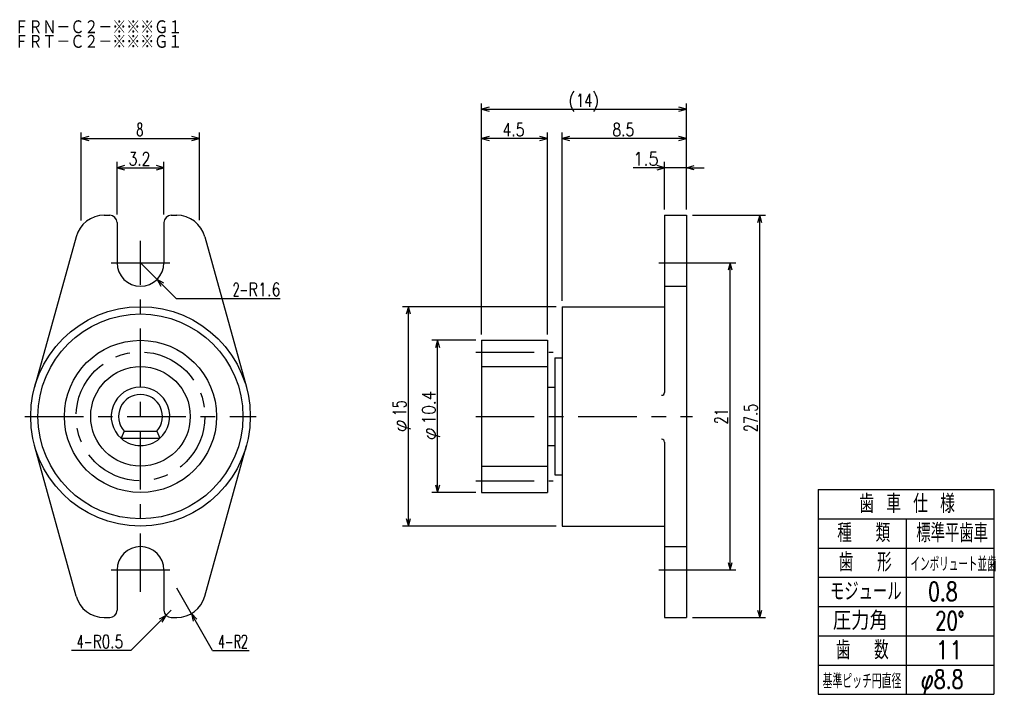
# Model space of a CAD drawing. Extents: x -29.5 to 37.7, y -24 to 22.1.
import ezdxf

# ---------------------------------------------------------------- set-up
doc = ezdxf.new("R2010")
doc.units = 0
doc.linetypes.add('CENTER', pattern=[7, 4, -1, 1, -1])
doc.linetypes.add('HIDDEN', pattern=[5, 4, -1])
doc.layers.get('0').update_dxf_attribs({"linetype": 'CONTINUOUS'})
for name, color, linetype in [('FIG_1', 5, 'CONTINUOUS'), ('FIG_2', 7, 'CONTINUOUS'), ('FIG_3', 5, 'CENTER'), ('FIG_4', 5, 'HIDDEN'), ('SMP_1', 5, 'CONTINUOUS')]:
    doc.layers.add(name, color=color, linetype=linetype)
doc.styles.add('KANJI', font='TXT', dxfattribs={"bigfont": 'BIGFONT'})

# ---------------------------------------------------------------- blocks, each defined once
blk = doc.blocks.new('$$$ARW_ARROW')
for p, q in [((0.428571, 0.119048), (0, 0)), ((0, 0), (0.428571, -0.119048))]:
    blk.add_line(p, q)
blk = doc.blocks.new('$$$ARW_SHAFT')
for p, q in [((0, 0), (0.428571, 0.119048)), ((0.428571, -0.119048), (0, 0)), ((0, 0), (1, 0))]:
    blk.add_line(p, q)

msp = doc.modelspace()

# ---------------------------------------------------------------- linework, layer by layer
at = {"layer": 'FIG_1'}
for p, q in [((2, 0.6), (2, 16.4)), ((16, 9.15), (16, 16.4)), ((2, 16), (16, 16)), ((-25.346108, 8.384055), (-25.346108, 14.4)), ((-17.265867, 8.407076), (-17.265867, 14.4)), ((6.5, 0.6), (6.5, 14.4)), ((7.5, 2.9), (7.5, 14.4)), ((-25.346108, 14), (-17.265867, 14)), ((6.5, 14), (2, 14)), ((16, 14), (7.5, 14)), ((-22.896825, 8.8), (-22.896825, 12.4)), ((-19.696825, 8.8), (-19.696825, 12.4)), ((14.5, 9.15), (14.5, 12.4)), ((-22.896825, 12), (-19.696825, 12)), ((16, 12), (12.357494, 12)), ((16.4, 8.75), (21.4, 8.75)), ((21, -18.75), (21, 8.75)), ((-18.862864, 3.06604), (-21.296825, 5.5)), ((16.4, 5.5), (19.377494, 5.5)), ((18.977494, -15.5), (18.977494, 5.5)), ((-18.862864, 3.06604), (-11.76, 3.06604)), ((7.1, 2.5), (-3.4, 2.5)), ((-3, -12.5), (-3, 2.5)), ((1.6, 0.2), (-1.4, 0.2)), ((-1, -10.2), (-1, 0.2)), ((2, -1.6), (6.5, -1.6)), ((2, -8.4), (6.5, -8.4)), ((25, -10), (37, -10)), ((25, -10), (25, -24)), ((37, -10), (37, -24)), ((1.6, -10.2), (-1.4, -10.2)), ((25, -12), (37, -12)), ((31, -12), (31, -24)), ((7.1, -12.5), (-3.4, -12.5)), ((25, -14), (37, -14)), ((16.4, -15.5), (19.377494, -15.5)), ((25, -16), (37, -16)), ((-16.367686, -21), (-18.821425, -16.75)), ((25, -18), (37, -18)), ((-21.946825, -21), (-19.196825, -18.25)), ((16.4, -18.75), (21.4, -18.75)), ((25, -20), (37, -20)), ((-21.946825, -21), (-26, -21)), ((-16.367686, -21), (-13.867686, -21)), ((25, -22), (37, -22)), ((25, -24), (37, -24))]:
    msp.add_line(p, q, dxfattribs=at)
msp.add_circle((-21.296825, -5), 3.4, dxfattribs=at)
at = {"layer": 'FIG_2'}
for p, q in [((-23.772225, 8.75), (-23.396825, 8.75)), ((-19.196825, 8.75), (-18.821425, 8.75)), ((14.5, 8.75), (14.5, -3.356801)), ((14.5, 8.75), (16, 8.75)), ((16, 8.75), (16, -18.75)), ((-22.896825, 8.25), (-22.896825, 5.5)), ((-19.696825, 8.25), (-19.696825, 5.5)), ((-25.700754, 7.279882), (-28.528809, -3.012941)), ((-16.892896, 7.279882), (-14.064841, -3.012941)), ((7.5, 2.5), (7.5, -12.5)), ((7.5, 2.5), (14.5, 2.5)), ((2, 0.2), (2, -10.2)), ((2, 0.2), (6.5, 0.2)), ((6.5, 0.2), (6.5, -10.2)), ((7, -1), (7, -9)), ((7, -1), (7.5, -1)), ((6.5, -3), (7, -3)), ((-22.414859, -6), (-22.619701, -6.5)), ((-22.417669, -6), (-20.167669, -6)), ((-20.178791, -6), (-19.973949, -6.5)), ((-22.628579, -6.5), (-19.978579, -6.5)), ((-25.700754, -17.279882), (-28.528809, -6.987059)), ((-16.892896, -17.279882), (-14.064841, -6.987059)), ((6.5, -7), (7, -7)), ((14.5, -6.756801), (14.5, -18.75)), ((7, -9), (7.5, -9)), ((2, -10.2), (6.5, -10.2)), ((7.5, -12.5), (14.5, -12.5)), ((-22.896825, -15.5), (-22.896825, -18.25)), ((-19.696825, -15.5), (-19.696825, -18.25)), ((-23.772225, -18.75), (-23.396825, -18.75)), ((-19.196825, -18.75), (-18.821425, -18.75)), ((14.5, -18.75), (16, -18.75))]:
    msp.add_line(p, q, dxfattribs=at)
for radius in [7.5, 7, 5.2]:
    msp.add_circle((-21.296825, -5), radius, dxfattribs=at)
for centre, radius, start, end in [((-23.772225, 6.75), 2, 90, 164.63654), ((-23.396825, 8.25), 0.5, 0, 90), ((-19.196825, 8.25), 0.5, 90, 180), ((-18.821425, 6.75), 2, 15.36346, 90), ((-21.296825, 5.5), 1.6, 180, 360), ((-21.296825, -5), 2, 90, 228.590378), ((-21.296825, -5), 2, 311.409622, 90), ((14.3, -3.356801), 0.2, 270, 360), ((-21.296825, -5), 1.5, 90, 221.810315), ((-21.296825, -5), 1.5, 318.189685, 90), ((14.3, -6.756801), 0.2, 0, 90), ((-21.296825, -15.5), 1.6, 0, 180), ((-23.772225, -16.75), 2, 195.36346, 270), ((-18.821425, -16.75), 2, 270, 344.63654), ((-23.396825, -18.25), 0.5, 270, 360), ((-19.196825, -18.25), 0.5, 180, 270)]:
    msp.add_arc(centre, radius, start, end, dxfattribs=at)
at = {"layer": 'FIG_3'}
for p, q in [((-21.296825, -17), (-21.296825, 7)), ((-23.296825, 5.5), (-19.296825, 5.5)), ((14.1, 5.5), (16.4, 5.5)), ((1.6, -0.6), (6.9, -0.6)), ((-29.196825, -5), (-13.396825, -5)), ((1.6, -5), (16.4, -5)), ((1.6, -9.4), (6.9, -9.4)), ((-23.296825, -15.5), (-19.296825, -15.5)), ((14.1, -15.5), (16.4, -15.5))]:
    msp.add_line(p, q, dxfattribs=at)
msp.add_circle((-21.296825, -5), 4.4, dxfattribs=at)
at = {"layer": 'FIG_4'}
for p, q in [((14.5, 3.9), (16, 3.9)), ((14.5, -13.9), (16, -13.9))]:
    msp.add_line(p, q, dxfattribs=at)
msp.add_arc((-21.296825, -5), 2, 228.590378, 311.409622, dxfattribs=at)

# ---------------------------------------------------------------- block references
at = {"layer": 'SMP_1', "xscale": 1.2, "yscale": 1.2}
for name, p in [('$$$ARW_ARROW', (2, 16)), ('$$$ARW_ARROW', (-25.346108, 14)), ('$$$ARW_ARROW', (2, 14)), ('$$$ARW_ARROW', (7.5, 14)), ('$$$ARW_ARROW', (-22.896825, 12)), ('$$$ARW_SHAFT', (16, 12))]:
    msp.add_blockref(name, p, dxfattribs=at)
for p, rotation in [((16, 16), 180), ((-17.265867, 14), 180), ((6.5, 14), 180), ((16, 14), 180), ((-19.696825, 12), 180), ((14.5, 12), 180), ((21, 8.75), 270), ((18.977494, 5.5), 270), ((-20.165454, 4.368629), 315), ((-3, 2.5), 270), ((-1, 0.2), 270), ((-1, -10.2), 90), ((-3, -12.5), 90), ((18.977494, -15.5), 90), ((-19.550378, -18.603553), 225), ((-17.821425, -18.482051), 300), ((21, -18.75), 90)]:
    msp.add_blockref('$$$ARW_ARROW', p, dxfattribs=dict(at, rotation=rotation))

# ---------------------------------------------------------------- texts
at = {"layer": 'SMP_1', "style": 'KANJI'}
for s, height, width, p in [('ＦＲＮ－Ｃ２－※※※Ｇ１', 1, 0.86747, (-29.9, 21.1)), ('ＦＲＴ－Ｃ２－※※※Ｇ１', 1, 0.86747, (-29.9, 20.1)), ('(', 0.9, 0.9, (7.92, 16.153)), ('14', 0.9, 0.72, (8.46, 16.153)), (')', 0.9, 0.9, (9.54, 16.153)), ('8', 0.9, 0.6, (-21.575988, 14.153)), ('4.5', 0.9, 0.771429, (3.44, 14.153)), ('8.5', 0.9, 0.771429, (10.94, 14.153)), ('3.2', 0.9, 0.771429, (-22.106825, 12.153)), ('1.5', 0.9, 0.9, (12.357494, 12.153)), ('2-', 0.9, 0.6, (-15, 3.21904)), ('R1.6', 0.9, 0.8, (-13.92, 3.21904)), ('歯 車 仕 様', 1.26, 0.733333, (27.8, -11.6)), ('種  類', 1.26, 0.72, (26.3, -13.6)), ('標準平歯車', 1.26, 0.705882, (31.7, -13.6)), ('歯  形', 1.26, 0.72, (26.4, -15.6)), ('インボリュート並歯', 1, 0.522581, (31.3, -15.6)), ('モジュール', 1.26, 0.705882, (25.8, -17.6)), ('0.8', 1.26, 0.75, (32.5, -17.6)), ('圧力角', 1.26, 0.9, (26, -19.6)), ('20°', 1.26, 0.705882, (33, -19.6)), ('4-', 0.9, 0.6, (-25.64, -20.847)), ('R0.5', 0.9, 0.757895, (-24.56, -20.847)), ('4-', 0.9, 0.6, (-16, -20.847)), ('R2', 0.9, 0.6, (-14.92, -20.847)), ('歯  数', 1.26, 0.72, (26.2, -21.6)), ('11', 1.26, 0.857143, (33, -21.6)), ('基準ピッチ円直径', 1, 0.610909, (25.3, -23.6)), ('φ8.8', 1.26, 0.75, (32, -23.6))]:
    msp.add_text(s, height=height, dxfattribs=dict(at, width=width)).set_placement(p)
for s, width, p in [('10.4', 0.847059, (-1.153, -5.54)), ('15', 0.72, (-3.153, -5)), ('21', 0.72, (18.824494, -5.54)), ('27.5', 0.72, (20.847, -6.08)), ('φ', 1.028571, (-3.153, -6.08)), ('φ', 1.028571, (-1.153, -6.62))]:
    msp.add_text(s, height=0.9, rotation=90, dxfattribs=dict(at, width=width)).set_placement(p)

doc.saveas('drawing.dxf')
